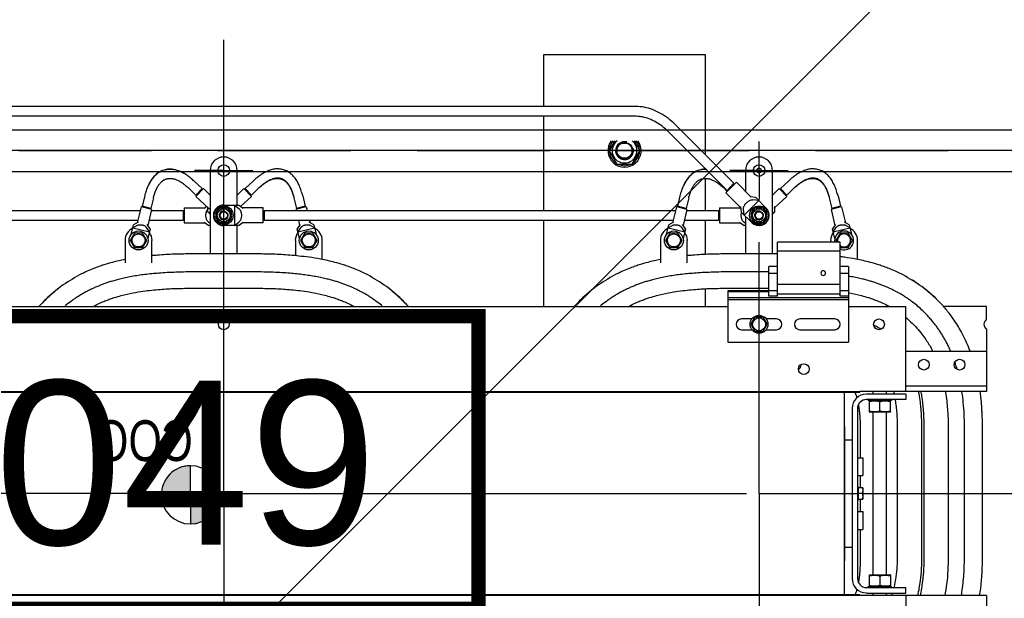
# Model space of a CAD drawing. Header units: centimetres. Extents: x -228435 to 111511, y -89367 to 428125.
# Tile 134 of 216: x -69684 to -68507, y 100525 to 101217. Entities that reach past the tile are written whole.
import ezdxf
from ezdxf.enums import TextEntityAlignment as Align

# ---------------------------------------------------------------- set-up
doc = ezdxf.new("R2010")
doc.units = ezdxf.units.CM
doc.header["$LTSCALE"] = 50
doc.linetypes.add('CENTER', pattern=[2, 1.25, -0.25, 0.25, -0.25])
doc.linetypes.add('HIDDEN2', pattern=[4.7625, 3.175, -1.5875])
doc.layers.get('0').update_dxf_attribs({"color": 8})
for name, color, linetype in [('ARCH_INFO_AREA_ETYKIETY_200', 8, 'Continuous'), ('ARCH_POMOCNICZE_IST', 8, 'HIDDEN2'), ('ARCH_WIDOK_IST', 8, 'Continuous')]:
    doc.layers.add(name, color=color, linetype=linetype)
doc.layers.add('ARCH_WIDOK', color=8, linetype='Continuous', lineweight=13)
doc.layers.add('EL_Transformator RESIBLOC', color=8, linetype='Continuous', lineweight=25)
doc.styles.add('Arial', font='ARIAL.TTF')
doc.styles.add('TEXTSTYLE_0', font='txt', dxfattribs={"width": 0.8})

# ---------------------------------------------------------------- blocks, each defined once
blk = doc.blocks.new('resibloc 20-04')
at = {"layer": 'EL_Transformator RESIBLOC', "linetype": 'CENTER'}
for p, q in [((8939.69, 19064.15), (8939.69, 19092.79)), ((9003.69, 19064.15), (9003.69, 19092.79)), ((8927.34, 19064.15), (8907.1, 19064.15)), ((8936.91, 19064.15), (8927.83, 19064.15)), ((8939.69, 19064.15), (8936.91, 19064.15)), ((8939.69, 19064.15), (8939.69, 19034.08)), ((9003.69, 19064.15), (8939.69, 19064.15)), ((9003.69, 19064.15), (9003.69, 19009.89)), ((9003.69, 19064.15), (9064.91, 19064.15)), ((8939.69, 19025.53), (8939.69, 19029.01)), ((8939.69, 19025.53), (8936.22, 19025.53)), ((8939.69, 19025.53), (8939.69, 19022.05)), ((8939.69, 19025.53), (8943.17, 19025.53)), ((9003.69, 19025.53), (9000.22, 19025.53)), ((9003.69, 19025.53), (9007.17, 19025.53))]:
    blk.add_line(p, q, dxfattribs=at)
at = {"layer": 'EL_Transformator RESIBLOC', "linetype": 'Continuous'}
for p, q in [((8922.13, 19076.36), (8922.13, 19086.54)), ((8912.49, 19076.36), (8912.49, 19083.84)), ((8912.49, 19076.36), (8927.64, 19076.36)), ((8922.13, 19076.05), (8922.13, 19075.4)), ((8926.85, 19076.05), (8922.13, 19076.05)), ((8924.45, 19076.36), (8924.45, 19076.05)), ((8926.03, 19076.36), (8926.03, 19076.05)), ((8927.64, 19076.36), (8927.64, 19076.26)), ((8927.64, 19076.36), (9079.75, 19076.36)), ((8927.64, 19076.26), (9079.75, 19076.26)), ((8929.52, 19052.05), (8929.52, 19076.26)), ((8926.85, 19075.4), (8922.13, 19075.4)), ((8923.85, 19075.4), (8923.85, 19075.28)), ((8926.63, 19075.28), (8923.85, 19075.28)), ((8924.04, 19075.28), (8923.95, 19075.24)), ((8923.96, 19073.92), (8923.96, 19075.24)), ((8925.24, 19074), (8925.24, 19075.16)), ((8926.45, 19075.28), (8926.53, 19075.24)), ((8926.53, 19073.92), (8926.53, 19075.24)), ((8926.63, 19075.4), (8926.63, 19075.28)), ((8923.95, 19073.92), (8924.04, 19073.88)), ((8926.45, 19073.88), (8924.04, 19073.88)), ((8924.45, 19073.88), (8924.45, 19054.43)), ((8926.03, 19073.88), (8926.03, 19054.43)), ((8926.53, 19073.92), (8926.45, 19073.88)), ((8927.92, 19053.98), (8927.92, 19074.33)), ((8928.56, 19053.98), (8928.56, 19074.33)), ((8929.42, 19072.19), (8929.42, 19056.12)), ((8929.52, 19072.19), (8929.42, 19072.19)), ((8912.96, 19071.65), (8912.96, 19056.65)), ((8915.12, 19071.65), (8915.12, 19056.65)), ((8917.07, 19056.65), (8917.07, 19071.65)), ((8919.93, 19071.65), (8919.93, 19056.65)), ((8920.25, 19056.65), (8920.25, 19071.65)), ((8923.12, 19071.65), (8923.12, 19056.65)), ((8927.59, 19068.44), (8927.59, 19071.65)), ((8929.42, 19070.58), (8928.56, 19070.58)), ((8927.28, 19066.3), (8927.28, 19068.44)), ((8927.92, 19068.44), (8927.28, 19068.44)), ((9007.67, 19064.31), (9007.67, 19067.79)), ((8927.92, 19066.3), (8927.28, 19066.3)), ((8927.59, 19064.85), (8927.59, 19066.3)), ((8927.83, 19064.85), (8927.83, 19064.96)), ((8927.92, 19064.96), (8927.83, 19064.96)), ((8927.3, 19064.85), (8927.27, 19064.78)), ((8927.27, 19063.53), (8927.27, 19064.78)), ((8927.3, 19064.85), (8927.83, 19064.85)), ((8927.34, 19064.15), (8927.83, 19064.15)), ((8927.83, 19063.35), (8927.83, 19064.84)), ((9007.67, 19064.31), (9004.19, 19064.31)), ((9007.67, 19064.31), (9011.15, 19064.31)), ((9007.67, 19064.31), (9007.67, 19060.83)), ((8927.3, 19063.46), (8927.27, 19063.53)), ((8927.3, 19063.46), (8927.83, 19063.46)), ((8927.59, 19062.01), (8927.59, 19063.46)), ((8927.92, 19063.35), (8927.83, 19063.35)), ((8927.28, 19059.87), (8927.28, 19062.01)), ((8927.92, 19062.01), (8927.28, 19062.01)), ((8927.92, 19059.87), (8927.28, 19059.87)), ((8927.59, 19056.65), (8927.59, 19059.87)), ((8929.42, 19057.73), (8928.56, 19057.73)), ((8929.42, 19056.12), (8929.52, 19056.12)), ((8923.95, 19054.39), (8924.04, 19054.43)), ((8923.96, 19054.39), (8923.96, 19053.07)), ((8924.04, 19054.43), (8926.45, 19054.43)), ((8926.53, 19054.39), (8926.45, 19054.43)), ((8926.53, 19053.07), (8926.53, 19054.39)), ((8925.24, 19054.31), (8925.24, 19053.15)), ((8922.13, 19052.26), (8922.13, 19052.9)), ((8922.13, 19052.9), (8926.85, 19052.9)), ((8922.13, 19052.26), (8926.85, 19052.26)), ((8923.85, 19052.9), (8923.85, 19053.03)), ((8923.85, 19053.03), (8926.63, 19053.03)), ((8924.04, 19053.03), (8923.95, 19053.07)), ((8924.45, 19052.26), (8924.45, 19051.95)), ((8926.03, 19052.26), (8926.03, 19051.95)), ((8926.45, 19053.03), (8926.53, 19053.07)), ((8926.63, 19052.9), (8926.63, 19053.03)), ((8927.64, 19051.95), (8927.64, 19052.05)), ((9079.75, 19052.05), (8927.64, 19052.05)), ((8912.49, 19044.47), (8912.49, 19051.95)), ((8912.49, 19051.95), (8927.64, 19051.95)), ((8912.49, 19051.31), (8922.13, 19051.31)), ((8922.13, 19051.95), (8922.13, 19041.77)), ((9079.75, 19051.95), (8927.64, 19051.95)), ((8922.13, 19047.13), (8912.49, 19047.13)), ((8928.98, 19037), (8928.98, 19046.06)), ((8943.44, 19046.06), (8928.98, 19046.06)), ((8943.44, 19039.9), (8943.44, 19046.06)), ((8934.82, 19044.56), (8930.64, 19044.56)), ((8938.84, 19044.56), (8937.61, 19044.56)), ((8939.2, 19044.77), (8938.71, 19043.92)), ((8938.71, 19043.92), (8939.2, 19043.06)), ((8940.19, 19044.77), (8939.2, 19044.77)), ((8940.68, 19043.92), (8940.19, 19044.77)), ((8940.19, 19043.06), (8940.68, 19043.92)), ((8941.78, 19044.56), (8940.55, 19044.56)), ((8912.49, 19043.36), (8912.49, 19041.77)), ((8930.64, 19043.27), (8934.82, 19043.27)), ((8937.61, 19043.27), (8938.84, 19043.27)), ((8939.2, 19043.06), (8940.19, 19043.06)), ((8940.55, 19043.27), (8941.78, 19043.27)), ((8912.49, 19041.77), (8917.66, 19041.77)), ((8928.98, 19041.77), (8922.13, 19041.77)), ((9085.26, 19041.77), (8943.44, 19041.77)), ((8946.12, 19039.67), (8946.12, 19041.77)), ((8965.41, 19041.77), (8965.41, 19031.48)), ((8943.44, 19040.97), (8928.98, 19040.97)), ((8943.44, 19040.7), (8928.98, 19040.7)), ((8928.98, 19040.54), (8930, 19040.54)), ((8930, 19040.54), (8930, 19034.11)), ((8930, 19040.33), (8937.5, 19040.33)), ((8937.5, 19040.54), (8937.5, 19034.11)), ((8937.5, 19040.54), (8938.52, 19040.54)), ((8938.52, 19040.54), (8938.52, 19037)), ((8928.98, 19039.9), (8930, 19039.9)), ((8930, 19039.15), (8937.5, 19039.15)), ((8937.5, 19039.9), (8943.44, 19039.9)), ((8943.44, 19040), (8938.52, 19040)), ((8942.91, 19039.6), (8938.52, 19039.6)), ((9006.91, 19039.6), (9000.48, 19039.6)), ((8928.98, 19037.86), (8930, 19037.86)), ((8937.5, 19037.86), (8938.52, 19037.86)), ((8928.98, 19037), (8930, 19037)), ((8937.5, 19037), (8938.52, 19037)), ((8938.52, 19037.65), (8942.91, 19037.65)), ((9000.48, 19037.65), (9006.91, 19037.65)), ((8927.91, 19036.18), (8927.91, 19033.89)), ((8946.12, 19031.48), (8946.12, 19035.58)), ((8948.27, 19036.57), (8948.27, 19033.89)), ((8951.48, 19033.89), (8951.48, 19036.57)), ((8991.91, 19036.18), (8991.91, 19033.89)), ((8995.12, 19033.89), (8995.12, 19035.72)), ((9012.27, 19036.57), (9012.27, 19033.89)), ((9015.48, 19033.89), (9015.48, 19036.57)), ((8929.02, 19034.75), (8928.53, 19033.89)), ((8930, 19034.75), (8929.02, 19034.75)), ((8930, 19035.18), (8937.5, 19035.18)), ((8937.5, 19035.5), (8942.91, 19035.5)), ((8938.09, 19035.5), (8938.09, 19025.53)), ((8941.3, 19031.02), (8941.3, 19035.5)), ((8949.38, 19034.75), (8948.88, 19033.89)), ((8950.37, 19034.75), (8949.38, 19034.75)), ((8950.86, 19033.89), (8950.37, 19034.75)), ((8993.02, 19034.75), (8992.53, 19033.89)), ((8994.01, 19034.75), (8993.02, 19034.75)), ((8994.51, 19033.89), (8994.01, 19034.75)), ((9000.48, 19035.5), (9006.91, 19035.5)), ((9002.09, 19035.5), (9002.09, 19032.12)), ((9005.3, 19025.53), (9005.3, 19035.5)), ((9013.38, 19034.75), (9012.88, 19033.89)), ((9014.37, 19034.75), (9013.38, 19034.75)), ((9014.86, 19033.89), (9014.37, 19034.75)), ((8928.53, 19033.89), (8929.02, 19033.03)), ((8928.92, 19032.04), (8928.64, 19033.19)), ((8930, 19034.11), (8937.5, 19034.11)), ((8930.01, 19033.03), (8930.51, 19033.89)), ((8930.51, 19033.89), (8930.38, 19034.11)), ((8930.62, 19033.67), (8930.89, 19032.52)), ((8931.12, 19033.89), (8931.12, 19034.11)), ((8948.5, 19032.52), (8948.77, 19033.67)), ((8948.88, 19033.89), (8949.38, 19033.03)), ((8950.37, 19033.03), (8950.86, 19033.89)), ((8950.75, 19033.19), (8950.47, 19032.04)), ((8992.53, 19033.89), (8993.02, 19033.03)), ((8992.92, 19032.04), (8992.64, 19033.19)), ((8994.01, 19033.03), (8994.51, 19033.89)), ((8994.62, 19033.67), (8994.89, 19032.52)), ((9012.5, 19032.52), (9012.77, 19033.67)), ((9012.88, 19033.89), (9013.38, 19033.03)), ((9014.37, 19033.03), (9014.86, 19033.89)), ((9014.75, 19033.19), (9014.47, 19032.04)), ((8930.81, 19032.88), (8928.83, 19032.4)), ((8928.83, 19032.4), (8929.39, 19032.08)), ((8928.92, 19032.04), (8929.48, 19031.72)), ((8929.02, 19033.03), (8930.01, 19033.03)), ((8930.81, 19032.88), (8930.45, 19032.34)), ((8930.54, 19031.98), (8930.89, 19032.52)), ((8931.07, 19030.19), (8930.61, 19032.09)), ((8941.3, 19032.12), (8941.48, 19032.12)), ((8942.01, 19031.69), (8941.48, 19032.12)), ((8948.32, 19030.19), (8948.78, 19032.09)), ((8948.5, 19032.52), (8948.85, 19031.98)), ((8948.58, 19032.88), (8948.94, 19032.34)), ((8950.56, 19032.4), (8948.58, 19032.88)), ((8949.38, 19033.03), (8950.37, 19033.03)), ((8949.91, 19031.72), (8950.47, 19032.04)), ((8950.56, 19032.4), (8950, 19032.08)), ((8994.81, 19032.88), (8992.83, 19032.4)), ((8992.83, 19032.4), (8993.39, 19032.08)), ((8992.92, 19032.04), (8993.48, 19031.72)), ((8993.02, 19033.03), (8994.01, 19033.03)), ((8994.81, 19032.88), (8994.45, 19032.34)), ((8994.54, 19031.98), (8994.89, 19032.52)), ((8994.76, 19031.48), (8994.61, 19032.09)), ((9001.91, 19032.12), (9001.38, 19031.69)), ((9002.41, 19032.12), (9001.87, 19031.69)), ((9001.91, 19032.12), (9003.69, 19032.12)), ((9002.41, 19029.66), (9002.41, 19032.12)), ((9005.3, 19032.12), (9005.48, 19032.12)), ((9006.01, 19031.69), (9005.48, 19032.12)), ((9012.32, 19030.19), (9012.78, 19032.09)), ((9012.5, 19032.52), (9012.85, 19031.98)), ((9014.56, 19032.4), (9012.58, 19032.88)), ((9012.58, 19032.88), (9012.94, 19032.34)), ((9013.38, 19033.03), (9014.37, 19033.03)), ((9013.91, 19031.72), (9014.47, 19032.04)), ((9014.56, 19032.4), (9014, 19032.08)), ((8929.82, 19029.88), (8929.36, 19031.78)), ((8939.2, 19031.75), (8938.71, 19030.89)), ((8938.71, 19030.89), (8939.2, 19030.03)), ((8940.19, 19031.75), (8939.2, 19031.75)), ((8941.48, 19030.85), (8939.73, 19029.11)), ((8940.68, 19030.89), (8940.19, 19031.75)), ((8940.19, 19030.03), (8940.68, 19030.89)), ((8940.57, 19031.76), (8941.83, 19030.5)), ((8940.66, 19030.99), (8940.62, 19030.99)), ((8941.3, 19031.86), (8941.52, 19031.69)), ((8941.48, 19030.85), (8941.55, 19030.17)), ((8944.41, 19031.77), (8941.91, 19031.77)), ((8944.41, 19030), (8944.41, 19031.77)), ((8944.52, 19031.42), (8944.41, 19031.42)), ((8944.52, 19030.3), (8944.52, 19031.48)), ((8948.63, 19031.48), (8944.52, 19031.48)), ((8949.57, 19029.88), (8950.03, 19031.78)), ((8998.87, 19031.48), (8949.95, 19031.48)), ((8993.44, 19031.48), (8993.36, 19031.78)), ((8998.87, 19030.3), (8998.87, 19031.48)), ((8998.98, 19031.42), (8998.87, 19031.42)), ((8998.98, 19031.77), (9001.48, 19031.77)), ((8998.98, 19031.77), (8998.98, 19030)), ((9003.2, 19031.75), (9002.71, 19030.89)), ((9002.71, 19030.89), (9003.2, 19030.03)), ((9004.19, 19031.75), (9003.2, 19031.75)), ((9004.68, 19030.89), (9004.19, 19031.75)), ((9004.19, 19030.03), (9004.68, 19030.89)), ((9004.66, 19030.99), (9004.62, 19030.99)), ((9005.3, 19031.86), (9005.52, 19031.69)), ((9008.41, 19031.77), (9005.91, 19031.77)), ((9008.41, 19030), (9008.41, 19031.77)), ((9008.52, 19031.42), (9008.41, 19031.42)), ((9012.63, 19031.48), (9008.52, 19031.48)), ((9008.52, 19030.3), (9008.52, 19031.48)), ((9013.57, 19029.88), (9014.03, 19031.78)), ((9062.87, 19031.48), (9013.95, 19031.48)), ((8929.82, 19029.88), (8931.07, 19030.19)), ((8929.95, 19029.81), (8930.99, 19030.06)), ((8930.25, 19028.56), (8929.95, 19029.81)), ((8930.08, 19029.84), (8930.06, 19029.94)), ((8930.86, 19030.03), (8930.84, 19030.13)), ((8931.29, 19028.81), (8930.99, 19030.06)), ((8936.38, 19028.62), (8937.8, 19029.97)), ((8937.79, 19030.48), (8938.09, 19030.76)), ((8937.79, 19030.48), (8937.8, 19029.84)), ((8938.09, 19030.71), (8938.06, 19030.74)), ((8938.06, 19030.74), (8938.07, 19030.09)), ((8940.08, 19028.76), (8938.82, 19030.02)), ((8939.2, 19030.03), (8940.19, 19030.03)), ((8940.62, 19030.78), (8940.66, 19030.78)), ((8941.9, 19029.82), (8941.83, 19030.5)), ((8941.88, 19029.98), (8942.01, 19030.09)), ((8943.65, 19028.18), (8941.89, 19029.95)), ((8944.41, 19030), (8941.91, 19030)), ((8944.52, 19030.35), (8944.41, 19030.35)), ((8948.35, 19030.3), (8944.52, 19030.3)), ((8946.12, 19026.47), (8946.12, 19030.3)), ((8948.09, 19028.81), (8948.4, 19030.06)), ((8948.32, 19030.19), (8949.57, 19029.88)), ((8948.4, 19030.06), (8949.44, 19029.81)), ((8948.53, 19030.03), (8948.55, 19030.13)), ((8949.14, 19028.56), (8949.44, 19029.81)), ((8949.31, 19029.84), (8949.33, 19029.94)), ((8998.87, 19030.3), (8949.67, 19030.3)), ((8965.41, 19030.3), (8965.41, 19019.05)), ((8993.82, 19029.88), (8993.72, 19030.3)), ((8993.82, 19029.88), (8995.07, 19030.19)), ((8993.95, 19029.81), (8994.99, 19030.06)), ((8994.25, 19028.56), (8993.95, 19029.81)), ((8994.08, 19029.84), (8994.06, 19029.94)), ((8994.86, 19030.03), (8994.84, 19030.13)), ((8995.29, 19028.81), (8994.99, 19030.06)), ((8995.07, 19030.19), (8995.04, 19030.3)), ((8998.98, 19030.35), (8998.87, 19030.35)), ((8998.98, 19030), (9001.48, 19030)), ((9000.38, 19028.62), (9001.67, 19029.85)), ((9001.38, 19030.09), (9001.91, 19029.66)), ((9002.41, 19029.66), (9001.87, 19030.09)), ((9003.69, 19029.66), (9001.91, 19029.66)), ((9002.09, 19029.66), (9002.09, 19025.53)), ((9003.2, 19030.03), (9004.19, 19030.03)), ((9004.62, 19030.78), (9004.66, 19030.78)), ((9005.3, 19030.76), (9005.6, 19030.48)), ((9005.3, 19030.44), (9005.46, 19030.61)), ((9007.01, 19028.62), (9005.52, 19030.04)), ((9005.6, 19030.48), (9005.59, 19029.97)), ((9005.72, 19029.85), (9006.01, 19030.09)), ((9008.41, 19030), (9005.91, 19030)), ((9008.52, 19030.35), (9008.41, 19030.35)), ((9012.35, 19030.3), (9008.52, 19030.3)), ((9012.09, 19028.81), (9012.4, 19030.06)), ((9012.32, 19030.19), (9013.57, 19029.88)), ((9012.4, 19030.06), (9013.44, 19029.81)), ((9012.53, 19030.03), (9012.55, 19030.13)), ((9013.14, 19028.56), (9013.44, 19029.81)), ((9013.31, 19029.84), (9013.33, 19029.94)), ((9062.87, 19030.3), (9013.67, 19030.3)), ((8936.38, 19028.47), (8935.44, 19027.58)), ((8936.38, 19028.62), (8937.27, 19027.69)), ((8937.11, 19027.69), (8936.38, 19028.47)), ((8937.27, 19027.69), (8938.09, 19028.47)), ((8939.73, 19029.11), (8940.42, 19029.03)), ((8940.08, 19028.76), (8940.77, 19028.68)), ((8942.4, 19026.93), (8940.64, 19028.7)), ((9000.38, 19028.47), (8999.44, 19027.58)), ((9000.38, 19028.62), (9001.27, 19027.69)), ((9001.11, 19027.69), (9000.38, 19028.47)), ((9001.27, 19027.69), (9002.09, 19028.47)), ((9006.12, 19027.69), (9005.3, 19028.47)), ((9006.12, 19027.69), (9007.01, 19028.62)), ((9007.01, 19028.47), (9006.28, 19027.69)), ((9007.01, 19028.47), (9007.95, 19027.58)), ((8937.11, 19027.69), (8936.18, 19026.81)), ((8941.3, 19025.53), (8941.3, 19028.03)), ((8942.4, 19026.93), (8943.65, 19028.18)), ((8943.52, 19027.9), (8942.69, 19027.06)), ((8943.41, 19027.93), (8943.48, 19027.86)), ((8943.49, 19028.02), (8943.95, 19027.58)), ((8943.52, 19027.9), (8950.51, 19020.9)), ((9001.11, 19027.69), (9000.18, 19026.81)), ((9006.28, 19027.69), (9007.21, 19026.81)), ((8942.65, 19027.18), (8942.73, 19027.1)), ((8942.69, 19027.06), (8949.68, 19020.07)), ((8946.12, 19025.29), (8946.12, 19025.37)), ((8954.84, 19024.76), (8953.91, 19023.15)), ((8956.69, 19024.76), (8954.84, 19024.76)), ((8957.62, 19023.15), (8956.69, 19024.76)), ((8946.12, 19011.65), (8946.12, 19023.63)), ((8953.91, 19023.15), (8954.59, 19021.98)), ((8956.94, 19021.98), (8957.62, 19023.15)), ((8957.56, 19023.35), (8957.51, 19023.35)), ((8957.51, 19022.96), (8957.56, 19022.96)), ((8950.51, 19020.9), (8950.54, 19020.87)), ((8949.68, 19020.07), (8949.72, 19020.03)), ((8954.37, 19019.05), (9053.02, 19019.05)), ((8954.37, 19017.87), (9053.02, 19017.87)), ((8965.41, 19017.87), (8965.41, 19011.65)), ((8965.41, 19011.65), (8946.12, 19011.65))]:
    blk.add_line(p, q, dxfattribs=at)
at = {"layer": 'EL_Transformator RESIBLOC', "linetype": 'CENTER', "ltscale": 30}
blk.add_line((8898.71, 19023.15), (9110.09, 19023.15), dxfattribs=at)
at = {"layer": 'EL_Transformator RESIBLOC', "linetype": 'Continuous'}
for centre, radius in [((8934.34, 19049.27), 0.643), ((8915.71, 19048.74), 0.643), ((8919.99, 19048.74), 0.643), ((8939.69, 19043.92), 1.07), ((8925.35, 19043.92), 0.643), ((8939.69, 19043.92), 0.782), ((9003.69, 19043.92), 0.643), ((8949.87, 19033.89), 1.13), ((8949.87, 19033.89), 0.782), ((8993.52, 19033.89), 1.13), ((8993.52, 19033.89), 0.782), ((9013.87, 19033.89), 1.13), ((9013.87, 19033.89), 0.782), ((8939.69, 19030.89), 1.13), ((9003.69, 19030.89), 1.13), ((8939.69, 19030.89), 0.782), ((8939.69, 19030.89), 0.484), ((8939.69, 19030.89), 0.437), ((9003.69, 19030.89), 0.782), ((9003.69, 19030.89), 0.484), ((9003.69, 19030.89), 0.437), ((8939.69, 19025.53), 0.696), ((9003.69, 19025.53), 0.696), ((8955.77, 19023.15), 0.985), ((8955.77, 19023.15), 0.907)]:
    blk.add_circle(centre, radius, dxfattribs=at)
for centre, radius, start, end in [((8926.85, 19074.33), 1.71, 0, 90), ((8926.85, 19074.33), 1.07, 0, 90), ((9007.67, 19064.31), 3.48, 90, 180), ((9007.67, 19064.31), 3.48, 0, 90), ((9007.67, 19064.31), 3.48, 180, 270), ((9007.67, 19064.31), 3.48, 270, 0), ((8926.85, 19053.98), 1.07, 270, 0), ((8926.85, 19053.98), 1.71, 270, 0), ((8935.41, 19048.74), 0.75, 126.5086, 180), ((8912.16, 19043.92), 0.643, 301.1089, 58.8911), ((8930.64, 19043.92), 0.643, 90, 270), ((8934.82, 19043.92), 0.643, 270, 90), ((8937.61, 19043.92), 0.643, 90, 270), ((8941.78, 19043.92), 0.643, 270, 90), ((8932.02, 19037.8), 0.278, 0, 180), ((8932.02, 19037.8), 0.278, 180, 0), ((8929.52, 19033.89), 1.13, 64.5814, 11.4403), ((8929.52, 19033.89), 0.782, 51.8423, 16.5827), ((8929.52, 19033.89), 1.61, 180, 243.0757), ((8929.52, 19033.89), 1.61, 321.9693, 0), ((8949.87, 19033.89), 1.61, 180, 215.96), ((8949.87, 19033.89), 1.61, 294.7467, 0), ((8993.52, 19033.89), 1.61, 180, 243.0757), ((8993.52, 19033.89), 1.61, 321.9693, 0), ((9013.87, 19033.89), 1.61, 180, 215.96), ((9013.87, 19033.89), 1.61, 294.7467, 0), ((8939.69, 19030.89), 1.23, 45, 225), ((9003.69, 19030.89), 1.23, 270, 90), ((8939.69, 19030.89), 0.97, 122.533, 177.5289), ((8939.69, 19030.89), 0.97, 182.4711, 237.467), ((8939.69, 19030.89), 0.536, 255, 195), ((8939.69, 19030.89), 0.97, 62.4012, 117.5111), ((8939.69, 19030.89), 0.97, 6.2803, 57.4736), ((9003.69, 19030.89), 0.97, 122.533, 177.5289), ((9003.69, 19030.89), 0.97, 182.4711, 237.467), ((9003.69, 19030.89), 0.536, 255, 195), ((9003.69, 19030.89), 0.97, 62.4012, 117.5111), ((9003.69, 19030.89), 0.97, 6.2803, 57.4736), ((8939.69, 19030.89), 0.97, 242.4889, 297.5988), ((8939.69, 19030.89), 0.97, 302.5264, 353.7197), ((9003.69, 19030.89), 0.97, 242.4889, 297.5988), ((9003.69, 19030.89), 0.97, 302.5264, 353.7197), ((8939.69, 19025.53), 1.61, 180, 0), ((8939.69, 19025.53), 0.278, 0, 180), ((8939.69, 19025.53), 0.278, 180, 0), ((8955.77, 19023.15), 1.98, 323.505, 215.7107), ((8955.77, 19023.15), 1.8, 63.307, 116.5057), ((9003.69, 19025.53), 1.61, 180, 0), ((8955.77, 19023.15), 1.8, 123.519, 176.6738), ((8955.77, 19023.15), 1.48, 307.3666, 232.6334), ((8955.77, 19023.15), 1.07, 255, 195), ((8955.77, 19023.15), 1.8, 6.1506, 56.5614), ((8955.77, 19023.15), 1.8, 183.3262, 220.9331), ((8955.77, 19023.15), 1.8, 319.085, 353.8494)]:
    blk.add_arc(centre, radius, start, end, dxfattribs=at)
for points in [[(8913.32, 19076.36), (8913.19, 19075.49), (8912.96, 19071.65)], [(8913.32, 19076.36), (8913.19, 19075.49), (8913.18, 19075.38)], [(8915.49, 19076.29), (8915.44, 19075.96), (8915.2, 19073.81), (8915.12, 19071.65)], [(8915.5, 19076.36), (8915.49, 19076.29)], [(8917.07, 19071.65), (8917.26, 19074.98), (8917.48, 19076.36)], [(8920.4, 19076.36), (8920.11, 19074.63), (8919.93, 19071.65)], [(8920.25, 19071.65), (8920.43, 19074.59), (8920.73, 19076.36)], [(8923.82, 19076.36), (8923.77, 19076.23), (8923.71, 19076.05)], [(8927.98, 19075.59), (8928.02, 19075.73), (8928.15, 19076.09), (8928.22, 19076.26)], [(8923.54, 19075.41), (8923.28, 19074.1), (8923.12, 19071.65)], [(8923.96, 19075.16), (8924.1, 19075.19), (8924.24, 19075.22), (8924.39, 19075.23), (8924.53, 19075.24), (8924.67, 19075.24), (8924.81, 19075.23), (8924.95, 19075.22), (8925.09, 19075.19), (8925.24, 19075.16)], [(8925.24, 19075.16), (8925.39, 19075.19), (8925.53, 19075.22), (8925.67, 19075.23), (8925.81, 19075.24), (8925.95, 19075.24), (8926.1, 19075.23), (8926.24, 19075.22), (8926.38, 19075.19), (8926.53, 19075.16)], [(8927.59, 19071.65), (8927.59, 19072.09), (8927.6, 19072.52), (8927.62, 19072.94), (8927.64, 19073.36), (8927.67, 19073.78), (8927.72, 19074.19), (8927.77, 19074.59), (8927.8, 19074.79)], [(8925.24, 19074), (8925.09, 19073.97), (8924.95, 19073.94), (8924.81, 19073.93), (8924.67, 19073.92), (8924.53, 19073.92), (8924.39, 19073.93), (8924.24, 19073.94), (8924.1, 19073.97), (8923.96, 19074)], [(8926.53, 19074), (8926.38, 19073.97), (8926.24, 19073.94), (8926.1, 19073.93), (8925.95, 19073.92), (8925.81, 19073.92), (8925.67, 19073.93), (8925.53, 19073.94), (8925.39, 19073.97), (8925.24, 19074)], [(8927.34, 19064.15), (8927.32, 19064.23), (8927.31, 19064.31), (8927.3, 19064.39), (8927.3, 19064.46), (8927.3, 19064.54), (8927.3, 19064.62), (8927.31, 19064.69), (8927.32, 19064.77), (8927.34, 19064.85)], [(8927.34, 19063.46), (8927.32, 19063.54), (8927.31, 19063.61), (8927.3, 19063.69), (8927.3, 19063.77), (8927.3, 19063.84), (8927.3, 19063.92), (8927.31, 19064), (8927.32, 19064.07), (8927.34, 19064.15)], [(8912.96, 19056.65), (8912.97, 19055.74), (8913.01, 19054.77), (8913.03, 19054.35)], [(8912.96, 19056.65), (8912.97, 19055.74), (8913.01, 19054.77), (8913.07, 19053.74), (8913.17, 19052.63), (8913.25, 19051.99)], [(8915.12, 19056.65), (8915.15, 19055.06), (8915.24, 19053.63), (8915.38, 19052.37), (8915.43, 19051.99)], [(8917.4, 19051.95), (8917.39, 19052.03), (8917.25, 19053.09), (8917.16, 19054.05), (8917.1, 19054.96), (8917.07, 19055.82), (8917.07, 19056.65)], [(8919.93, 19056.65), (8919.94, 19055.88), (8919.97, 19055.09), (8920.02, 19054.27), (8920.1, 19053.41), (8920.22, 19052.48), (8920.32, 19051.95)], [(8920.64, 19051.95), (8920.54, 19052.53), (8920.42, 19053.44), (8920.34, 19054.29), (8920.29, 19055.11), (8920.26, 19055.89), (8920.25, 19056.65)], [(8923.12, 19056.65), (8923.13, 19055.95), (8923.15, 19055.24), (8923.19, 19054.51), (8923.26, 19053.76), (8923.37, 19052.99), (8923.38, 19052.9)], [(8927.81, 19053.53), (8927.78, 19053.69), (8927.72, 19054.17), (8927.67, 19054.65), (8927.63, 19055.14), (8927.61, 19055.64), (8927.59, 19056.15), (8927.59, 19056.65)], [(8913.03, 19054.35), (8913.07, 19053.74), (8913.17, 19052.63), (8913.25, 19051.99)], [(8923.96, 19054.31), (8924.1, 19054.34), (8924.24, 19054.37), (8924.39, 19054.38), (8924.53, 19054.39), (8924.67, 19054.39), (8924.81, 19054.38), (8924.95, 19054.37), (8925.09, 19054.34), (8925.24, 19054.31)], [(8925.24, 19054.31), (8925.39, 19054.34), (8925.53, 19054.37), (8925.67, 19054.38), (8925.81, 19054.39), (8925.95, 19054.39), (8926.1, 19054.38), (8926.24, 19054.37), (8926.38, 19054.34), (8926.53, 19054.31)], [(8923.5, 19052.26), (8923.53, 19052.16), (8923.57, 19051.95)], [(8925.24, 19053.15), (8925.09, 19053.12), (8924.95, 19053.09), (8924.81, 19053.08), (8924.67, 19053.07), (8924.53, 19053.07), (8924.39, 19053.08), (8924.24, 19053.09), (8924.1, 19053.12), (8923.96, 19053.15)], [(8926.53, 19053.15), (8926.38, 19053.12), (8926.24, 19053.09), (8926.1, 19053.08), (8925.95, 19053.07), (8925.81, 19053.07), (8925.67, 19053.08), (8925.53, 19053.09), (8925.39, 19053.12), (8925.24, 19053.15)], [(8928.24, 19052.04), (8928.12, 19052.33), (8927.99, 19052.73)], [(8916.01, 19049.28), (8916.19, 19048.69)], [(8916.19, 19048.69), (8916.21, 19048.62)], [(8916.21, 19048.62), (8916.27, 19048.44)], [(8914.45, 19047.12), (8914.88, 19046.08), (8915.54, 19044.76), (8915.97, 19044.03), (8916.49, 19043.25), (8917.14, 19042.37), (8917.98, 19041.4), (8920.22, 19039.4)], [(8916.78, 19047.13), (8916.9, 19046.86), (8917.11, 19046.41), (8917.33, 19045.99), (8917.57, 19045.57), (8917.81, 19045.15), (8918.07, 19044.75), (8918.34, 19044.35), (8918.63, 19043.97), (8918.94, 19043.57), (8919.31, 19043.14), (8919.74, 19042.67), (8920.25, 19042.17), (8920.84, 19041.65), (8921.5, 19041.14)], [(8922.13, 19043.11), (8920.98, 19044.2), (8920.34, 19044.93), (8919.85, 19045.59), (8919.46, 19046.18), (8919.13, 19046.75), (8918.93, 19047.13)], [(8925.12, 19044.5), (8925.66, 19044.2), (8925.73, 19044.16)], [(8925.73, 19044.16), (8925.96, 19044.05)], [(8928.96, 19040.14), (8928.87, 19040.16), (8927.46, 19040.48), (8926.62, 19040.72), (8926.15, 19040.88), (8925.65, 19041.07), (8925.06, 19041.31), (8924.34, 19041.66), (8924.12, 19041.77)], [(8955.26, 19041.77), (8955.05, 19041.66), (8954.33, 19041.31), (8953.74, 19041.07), (8953.24, 19040.88), (8952.77, 19040.72), (8951.93, 19040.48), (8950.52, 19040.16), (8949.34, 19039.96), (8948.28, 19039.84), (8947.29, 19039.75), (8946.36, 19039.68), (8945.47, 19039.64), (8944.6, 19039.62), (8943.75, 19039.6), (8942.91, 19039.6)], [(8957.89, 19041.14), (8958.55, 19041.65), (8958.68, 19041.77)], [(8959.17, 19039.4), (8961.41, 19041.4), (8961.74, 19041.76)], [(8960.74, 19040.72), (8961.41, 19041.4), (8961.74, 19041.76)], [(8981.65, 19041.76), (8981.98, 19041.4), (8982.65, 19040.72)], [(8981.65, 19041.76), (8981.98, 19041.4), (8984.22, 19039.4)], [(8984.71, 19041.77), (8984.84, 19041.65), (8985.5, 19041.14)], [(9000.48, 19039.6), (8999.64, 19039.6), (8998.79, 19039.62), (8997.92, 19039.64), (8997.03, 19039.68), (8996.09, 19039.75), (8995.11, 19039.84), (8994.05, 19039.96), (8992.87, 19040.16), (8991.46, 19040.48), (8990.62, 19040.72), (8990.15, 19040.88), (8989.65, 19041.07), (8989.06, 19041.31), (8988.34, 19041.66), (8988.12, 19041.77)], [(9019.26, 19041.77), (9019.05, 19041.66), (9018.33, 19041.31), (9017.74, 19041.07), (9017.24, 19040.88), (9016.77, 19040.72), (9015.93, 19040.48), (9014.52, 19040.16), (9013.34, 19039.96), (9012.28, 19039.84), (9011.29, 19039.75), (9010.36, 19039.68), (9009.47, 19039.64), (9008.6, 19039.62), (9007.75, 19039.6), (9006.91, 19039.6)], [(9021.89, 19041.14), (9022.55, 19041.65), (9022.68, 19041.77)], [(9023.17, 19039.4), (9025.41, 19041.4), (9025.74, 19041.76)], [(9024.74, 19040.72), (9025.41, 19041.4), (9025.74, 19041.76)], [(8918.65, 19040.72), (8920.22, 19039.4)], [(8921.5, 19041.14), (8921.88, 19040.87), (8922.26, 19040.62), (8922.65, 19040.37), (8923.05, 19040.14), (8923.46, 19039.93), (8923.87, 19039.72), (8924.28, 19039.53), (8924.69, 19039.35), (8925.12, 19039.19), (8925.54, 19039.03), (8925.97, 19038.89), (8926.41, 19038.75), (8926.91, 19038.61), (8927.48, 19038.47), (8928.13, 19038.32), (8928.85, 19038.19), (8928.98, 19038.16)], [(8942.91, 19037.65), (8944.21, 19037.66), (8945.4, 19037.7), (8946.47, 19037.74), (8947.43, 19037.81), (8948.29, 19037.88), (8949.11, 19037.97), (8949.9, 19038.08), (8950.68, 19038.21), (8951.43, 19038.36), (8952.12, 19038.52), (8952.71, 19038.67), (8953.22, 19038.82), (8953.68, 19038.97), (8954.12, 19039.13), (8954.56, 19039.3), (8955.01, 19039.49), (8955.44, 19039.68), (8955.86, 19039.89), (8956.28, 19040.11), (8956.69, 19040.35), (8957.1, 19040.6), (8957.5, 19040.86), (8957.89, 19041.14)], [(8959.17, 19039.4), (8960.74, 19040.72)], [(8982.65, 19040.72), (8984.22, 19039.4)], [(8985.5, 19041.14), (8985.88, 19040.87), (8986.26, 19040.62), (8986.65, 19040.37), (8987.05, 19040.14), (8987.46, 19039.93), (8987.87, 19039.72), (8988.28, 19039.53), (8988.69, 19039.35), (8989.12, 19039.19), (8989.54, 19039.03), (8989.97, 19038.89), (8990.41, 19038.75), (8990.91, 19038.61), (8991.48, 19038.47), (8992.13, 19038.32), (8992.85, 19038.19), (8993.59, 19038.07), (8994.36, 19037.96), (8995.16, 19037.88), (8996.02, 19037.8), (8996.97, 19037.74), (8998.03, 19037.69), (8999.2, 19037.66), (9000.48, 19037.65)], [(9006.91, 19037.65), (9008.21, 19037.66), (9009.4, 19037.7), (9010.47, 19037.74), (9011.43, 19037.81), (9012.29, 19037.88), (9013.11, 19037.97), (9013.9, 19038.08), (9014.68, 19038.21), (9015.43, 19038.36), (9016.12, 19038.52), (9016.71, 19038.67), (9017.22, 19038.82), (9017.68, 19038.97), (9018.12, 19039.13), (9018.56, 19039.3), (9019.01, 19039.49), (9019.44, 19039.68), (9019.86, 19039.89), (9020.28, 19040.11), (9020.69, 19040.35), (9021.1, 19040.6), (9021.5, 19040.86), (9021.89, 19041.14)], [(9023.17, 19039.4), (9024.74, 19040.72)], [(8920.22, 19039.4), (8921.42, 19038.6)], [(8920.22, 19039.4), (8922.46, 19038.02), (8923.38, 19037.57), (8924.15, 19037.25), (8924.78, 19037.01), (8925.37, 19036.81), (8926.41, 19036.51), (8928.11, 19036.13), (8929.48, 19035.9), (8930, 19035.83)], [(8928.98, 19040.14), (8928.96, 19040.14)], [(8951.48, 19036.17), (8952.98, 19036.51), (8954.02, 19036.81), (8954.61, 19037.01), (8955.24, 19037.25), (8956, 19037.57), (8956.93, 19038.02), (8959.17, 19039.4)], [(8984.22, 19039.4), (8986.46, 19038.02), (8987.38, 19037.57), (8988.15, 19037.25), (8988.78, 19037.01), (8989.37, 19036.81), (8990.41, 19036.51), (8992.11, 19036.13), (8993.48, 19035.9), (8994.69, 19035.76), (8995.78, 19035.66), (8996.8, 19035.59), (8997.77, 19035.54), (8998.7, 19035.52), (8999.6, 19035.5), (9000.48, 19035.5)], [(9015.48, 19036.17), (9016.98, 19036.51), (9018.02, 19036.81), (9018.61, 19037.01), (9019.24, 19037.25), (9020, 19037.57), (9020.93, 19038.02), (9023.17, 19039.4)], [(8942.91, 19035.5), (8943.79, 19035.5), (8944.69, 19035.52), (8945.62, 19035.54), (8946.59, 19035.59), (8947.61, 19035.66), (8948.27, 19035.71)], [(9006.91, 19035.5), (9007.79, 19035.5), (9008.69, 19035.52), (9009.62, 19035.54), (9010.59, 19035.59), (9011.61, 19035.66), (9012.27, 19035.71)], [(8930.45, 19032.34), (8930.4, 19032.27), (8930.33, 19032.21), (8930.25, 19032.15), (8930.16, 19032.1), (8930.06, 19032.07), (8929.96, 19032.04), (8929.86, 19032.02), (8929.76, 19032.01), (8929.66, 19032.01), (8929.56, 19032.02), (8929.47, 19032.04), (8929.39, 19032.08)], [(8950, 19032.08), (8949.92, 19032.04), (8949.83, 19032.02), (8949.73, 19032.01), (8949.63, 19032.01), (8949.53, 19032.02), (8949.43, 19032.04), (8949.33, 19032.07), (8949.23, 19032.1), (8949.14, 19032.15), (8949.06, 19032.21), (8948.99, 19032.27), (8948.94, 19032.34)], [(8994.45, 19032.34), (8994.4, 19032.27), (8994.33, 19032.21), (8994.25, 19032.15), (8994.16, 19032.1), (8994.06, 19032.07), (8993.96, 19032.04), (8993.86, 19032.02), (8993.76, 19032.01), (8993.66, 19032.01), (8993.56, 19032.02), (8993.47, 19032.04), (8993.39, 19032.08)], [(9014, 19032.08), (9013.92, 19032.04), (9013.83, 19032.02), (9013.73, 19032.01), (9013.63, 19032.01), (9013.53, 19032.02), (9013.43, 19032.04), (9013.33, 19032.07), (9013.23, 19032.1), (9013.14, 19032.15), (9013.06, 19032.21), (9012.99, 19032.27), (9012.94, 19032.34)], [(8941.52, 19031.69), (8941.6, 19031.61), (8941.66, 19031.52), (8941.72, 19031.41), (8941.76, 19031.29), (8941.79, 19031.16), (8941.81, 19031.02), (8941.82, 19030.89), (8941.81, 19030.75), (8941.79, 19030.62), (8941.78, 19030.55)], [(9001.87, 19030.09), (9001.79, 19030.16), (9001.73, 19030.26), (9001.67, 19030.37), (9001.63, 19030.49), (9001.6, 19030.62), (9001.58, 19030.75), (9001.57, 19030.89), (9001.58, 19031.02), (9001.6, 19031.16), (9001.63, 19031.29), (9001.67, 19031.41), (9001.73, 19031.52), (9001.79, 19031.61), (9001.87, 19031.69)], [(9005.52, 19031.69), (9005.6, 19031.61), (9005.66, 19031.52), (9005.72, 19031.41), (9005.76, 19031.29), (9005.79, 19031.16), (9005.81, 19031.02), (9005.82, 19030.89), (9005.81, 19030.75), (9005.79, 19030.62), (9005.76, 19030.49), (9005.72, 19030.37), (9005.66, 19030.26), (9005.6, 19030.16), (9005.59, 19030.16)], [(8938.09, 19029.96), (8938.07, 19030.01), (8938.07, 19030.09)], [(8941.55, 19030.17), (8941.55, 19030.06), (8941.53, 19029.94), (8941.49, 19029.82), (8941.44, 19029.71), (8941.37, 19029.6), (8941.29, 19029.49), (8941.19, 19029.39), (8941.09, 19029.3), (8940.99, 19029.22), (8940.88, 19029.15), (8940.76, 19029.09), (8940.64, 19029.05), (8940.53, 19029.03), (8940.42, 19029.03)], [(9005.3, 19030.11), (9005.32, 19030.11), (9005.4, 19030.1), (9005.46, 19030.08), (9005.52, 19030.04)], [(8930.25, 19028.56), (8930.33, 19028.27), (8930.42, 19027.97), (8930.52, 19027.66), (8930.64, 19027.36), (8930.78, 19027.08), (8930.92, 19026.81), (8931.08, 19026.57), (8931.25, 19026.34), (8931.42, 19026.14), (8931.61, 19025.96), (8931.82, 19025.8), (8932.04, 19025.65), (8932.29, 19025.53), (8932.55, 19025.43), (8932.83, 19025.37), (8933.11, 19025.34), (8933.37, 19025.34), (8933.63, 19025.36), (8933.89, 19025.41), (8934.15, 19025.49), (8934.41, 19025.59), (8934.68, 19025.71), (8934.94, 19025.85), (8935.21, 19026.02), (8935.47, 19026.2), (8935.73, 19026.4), (8935.97, 19026.61), (8936.18, 19026.81)], [(8935.44, 19027.58), (8935.28, 19027.43), (8935.09, 19027.27), (8934.9, 19027.12), (8934.7, 19026.98), (8934.51, 19026.86), (8934.33, 19026.75), (8934.15, 19026.67), (8933.97, 19026.6), (8933.81, 19026.54), (8933.66, 19026.51), (8933.51, 19026.48), (8933.37, 19026.47), (8933.22, 19026.47), (8933.08, 19026.48), (8932.94, 19026.51), (8932.81, 19026.55), (8932.68, 19026.6), (8932.55, 19026.66), (8932.44, 19026.74), (8932.32, 19026.83), (8932.21, 19026.93), (8932.1, 19027.05), (8932, 19027.18), (8931.89, 19027.33), (8931.79, 19027.5), (8931.69, 19027.69), (8931.59, 19027.9), (8931.5, 19028.12), (8931.42, 19028.35), (8931.35, 19028.58), (8931.29, 19028.81)], [(8935.44, 19027.58), (8935.27, 19027.42), (8935.08, 19027.25), (8934.88, 19027.1), (8934.68, 19026.95), (8934.48, 19026.82), (8934.29, 19026.71), (8934.11, 19026.62), (8933.94, 19026.55), (8933.77, 19026.49), (8933.62, 19026.45), (8933.47, 19026.42), (8933.33, 19026.41), (8933.19, 19026.41), (8933.06, 19026.42), (8932.92, 19026.44), (8932.79, 19026.48), (8932.67, 19026.53), (8932.55, 19026.6), (8932.43, 19026.67), (8932.32, 19026.76), (8932.21, 19026.87), (8932.11, 19026.98), (8932, 19027.12), (8931.9, 19027.28), (8931.79, 19027.45), (8931.69, 19027.65), (8931.6, 19027.86), (8931.51, 19028.09), (8931.43, 19028.33), (8931.36, 19028.57), (8931.29, 19028.81)], [(8936.55, 19028.45), (8936.47, 19028.37)], [(8948.09, 19028.81), (8948.04, 19028.58), (8947.97, 19028.35), (8947.89, 19028.12), (8947.8, 19027.9), (8947.7, 19027.69), (8947.6, 19027.5), (8947.5, 19027.33), (8947.39, 19027.18), (8947.29, 19027.05), (8947.18, 19026.93), (8947.07, 19026.83), (8946.95, 19026.74), (8946.84, 19026.66), (8946.71, 19026.6), (8946.58, 19026.55), (8946.45, 19026.51), (8946.31, 19026.48), (8946.17, 19026.47), (8946.02, 19026.47), (8945.88, 19026.48), (8945.73, 19026.51), (8945.58, 19026.54), (8945.42, 19026.6), (8945.24, 19026.67), (8945.06, 19026.75), (8944.88, 19026.86), (8944.69, 19026.98), (8944.49, 19027.12), (8944.3, 19027.27), (8944.11, 19027.43), (8943.95, 19027.58)], [(8946.02, 19025.4), (8946.27, 19025.4), (8946.54, 19025.43), (8946.82, 19025.5), (8947.08, 19025.59), (8947.32, 19025.71), (8947.55, 19025.85), (8947.75, 19026.01), (8947.94, 19026.18), (8948.12, 19026.37), (8948.29, 19026.58), (8948.44, 19026.82), (8948.59, 19027.07), (8948.72, 19027.34), (8948.85, 19027.63), (8948.96, 19027.94), (8949.06, 19028.25), (8949.14, 19028.56)], [(8946.05, 19025.37), (8946.28, 19025.37), (8946.55, 19025.4), (8946.82, 19025.47), (8947.08, 19025.56), (8947.33, 19025.68), (8947.55, 19025.82), (8947.76, 19025.98), (8947.94, 19026.16), (8948.12, 19026.35), (8948.29, 19026.56), (8948.44, 19026.8), (8948.59, 19027.05), (8948.72, 19027.33), (8948.85, 19027.62), (8948.96, 19027.93), (8949.06, 19028.25), (8949.14, 19028.56)], [(8994.25, 19028.56), (8994.33, 19028.27), (8994.42, 19027.97), (8994.52, 19027.66), (8994.64, 19027.36), (8994.78, 19027.08), (8994.92, 19026.81), (8995.08, 19026.57), (8995.25, 19026.34), (8995.42, 19026.14), (8995.61, 19025.96), (8995.82, 19025.8), (8996.04, 19025.65), (8996.29, 19025.53), (8996.55, 19025.43), (8996.83, 19025.37), (8997.11, 19025.34), (8997.37, 19025.34), (8997.63, 19025.36), (8997.89, 19025.41), (8998.15, 19025.49), (8998.41, 19025.59), (8998.68, 19025.71), (8998.94, 19025.85), (8999.21, 19026.02), (8999.47, 19026.2), (8999.73, 19026.4), (8999.97, 19026.61), (9000.18, 19026.81)], [(8999.44, 19027.58), (8999.28, 19027.43), (8999.09, 19027.27), (8998.9, 19027.12), (8998.7, 19026.98), (8998.51, 19026.86), (8998.33, 19026.75), (8998.15, 19026.67), (8997.97, 19026.6), (8997.81, 19026.54), (8997.66, 19026.51), (8997.51, 19026.48), (8997.37, 19026.47), (8997.22, 19026.47), (8997.08, 19026.48), (8996.94, 19026.51), (8996.81, 19026.55), (8996.68, 19026.6), (8996.55, 19026.66), (8996.44, 19026.74), (8996.32, 19026.83), (8996.21, 19026.93), (8996.1, 19027.05), (8996, 19027.18), (8995.89, 19027.33), (8995.79, 19027.5), (8995.69, 19027.69), (8995.59, 19027.9), (8995.5, 19028.12), (8995.42, 19028.35), (8995.35, 19028.58), (8995.29, 19028.81)], [(8999.44, 19027.58), (8999.27, 19027.42), (8999.08, 19027.25), (8998.88, 19027.1), (8998.68, 19026.95), (8998.48, 19026.82), (8998.29, 19026.71), (8998.11, 19026.62), (8997.94, 19026.55), (8997.77, 19026.49), (8997.62, 19026.45), (8997.47, 19026.42), (8997.33, 19026.41), (8997.19, 19026.41), (8997.06, 19026.42), (8996.92, 19026.44), (8996.79, 19026.48), (8996.67, 19026.53), (8996.55, 19026.6), (8996.43, 19026.67), (8996.32, 19026.76), (8996.21, 19026.87), (8996.11, 19026.98), (8996, 19027.12), (8995.9, 19027.28), (8995.79, 19027.45), (8995.69, 19027.65), (8995.6, 19027.86), (8995.51, 19028.09), (8995.43, 19028.33), (8995.36, 19028.57), (8995.29, 19028.81)], [(9000.55, 19028.45), (9000.47, 19028.37)], [(9006.92, 19028.37), (9006.84, 19028.45)], [(9007.21, 19026.81), (9007.44, 19026.59), (9007.69, 19026.38), (9007.96, 19026.18), (9008.22, 19026), (9008.48, 19025.84), (9008.74, 19025.71), (9009, 19025.6), (9009.26, 19025.51), (9009.51, 19025.44), (9009.76, 19025.39), (9010.02, 19025.37), (9010.28, 19025.37), (9010.55, 19025.4), (9010.82, 19025.47), (9011.08, 19025.56), (9011.33, 19025.68), (9011.55, 19025.82), (9011.76, 19025.98), (9011.94, 19026.16), (9012.12, 19026.35), (9012.29, 19026.56), (9012.44, 19026.8), (9012.59, 19027.05), (9012.72, 19027.33), (9012.85, 19027.62), (9012.96, 19027.93), (9013.06, 19028.25), (9013.14, 19028.56)], [(9007.21, 19026.81), (9007.44, 19026.6), (9007.69, 19026.39), (9007.95, 19026.19), (9008.21, 19026.01), (9008.47, 19025.86), (9008.73, 19025.72), (9008.99, 19025.61), (9009.24, 19025.53), (9009.5, 19025.46), (9009.75, 19025.42), (9010.01, 19025.4), (9010.27, 19025.4), (9010.54, 19025.43), (9010.82, 19025.5), (9011.08, 19025.59), (9011.32, 19025.71), (9011.55, 19025.85), (9011.75, 19026.01), (9011.94, 19026.18), (9012.12, 19026.37), (9012.29, 19026.58), (9012.44, 19026.82), (9012.59, 19027.07), (9012.72, 19027.34), (9012.85, 19027.63), (9012.96, 19027.94), (9013.06, 19028.25), (9013.14, 19028.56)], [(9012.09, 19028.81), (9012.04, 19028.58), (9011.97, 19028.35), (9011.89, 19028.12), (9011.8, 19027.9), (9011.7, 19027.69), (9011.6, 19027.5), (9011.5, 19027.33), (9011.39, 19027.18), (9011.29, 19027.05), (9011.18, 19026.93), (9011.07, 19026.83), (9010.95, 19026.74), (9010.84, 19026.66), (9010.71, 19026.6), (9010.58, 19026.55), (9010.45, 19026.51), (9010.31, 19026.48), (9010.17, 19026.47), (9010.02, 19026.47), (9009.88, 19026.48), (9009.73, 19026.51), (9009.58, 19026.54), (9009.42, 19026.6), (9009.24, 19026.67), (9009.06, 19026.75), (9008.88, 19026.86), (9008.69, 19026.98), (9008.49, 19027.12), (9008.3, 19027.27), (9008.11, 19027.43), (9007.95, 19027.58)], [(8937.02, 19027.79), (8937.1, 19027.86)], [(9001.02, 19027.79), (9001.1, 19027.86)], [(9006.29, 19027.86), (9006.37, 19027.79)], [(8945.94, 19025.4), (8946.01, 19025.4), (8946.02, 19025.4)], [(8950.54, 19020.87), (8951.24, 19020.26), (8952.03, 19019.74), (8952.83, 19019.36), (8953.63, 19019.13), (8954.37, 19019.05)], [(8949.72, 19020.03), (8950.53, 19019.32), (8951.46, 19018.71), (8952.43, 19018.25), (8953.42, 19017.97), (8954.37, 19017.87)]]:
    blk.add_spline(points, degree=3, dxfattribs=at)
for points in [[(9004.24, 19064.91), (9007.67, 19067.79), (9004.19, 19064.31)], [(9007.67, 19067.79), (9007.67, 19064.31), (9004.19, 19064.31)], [(9004.4, 19065.5), (9007.67, 19067.79), (9004.24, 19064.91)], [(9004.66, 19066.05), (9007.67, 19067.79), (9004.4, 19065.5)], [(9005, 19066.54), (9007.67, 19067.79), (9004.66, 19066.05)], [(9005.43, 19066.97), (9007.67, 19067.79), (9005, 19066.54)], [(9005.93, 19067.32), (9007.67, 19067.79), (9005.43, 19066.97)], [(9006.48, 19067.58), (9007.67, 19067.79), (9005.93, 19067.32)], [(9007.07, 19067.73), (9007.67, 19067.79), (9006.48, 19067.58)], [(9011.15, 19064.31), (9011.1, 19063.7), (9007.67, 19064.31)], [(9007.67, 19060.83), (9007.67, 19064.31), (9011.1, 19063.7)], [(9010.94, 19063.12), (9007.67, 19060.83), (9011.1, 19063.7)], [(9010.68, 19062.57), (9007.67, 19060.83), (9010.94, 19063.12)], [(9010.33, 19062.07), (9007.67, 19060.83), (9010.68, 19062.57)], [(9009.91, 19061.64), (9007.67, 19060.83), (9010.33, 19062.07)], [(9009.41, 19061.3), (9007.67, 19060.83), (9009.91, 19061.64)], [(9008.86, 19061.04), (9007.67, 19060.83), (9009.41, 19061.3)], [(9008.27, 19060.88), (9007.67, 19060.83), (9008.86, 19061.04)]]:
    blk.add_solid(points, dxfattribs=at)
at = {"layer": 'EL_Transformator RESIBLOC', "linetype": 'Continuous', "style": 'TEXTSTYLE_0', "width": 0.9}
blk.add_text('COG', height=4.87, dxfattribs=at).set_placement((9007.38, 19055.39), (9019.07, 19055.39), align=Align.FIT)
blk = doc.blocks.new('etykieta_numer')
at = {"color": 0, "linetype": 'ByBlock', "const_width": 2.44}
blk.add_lwpolyline([(-50, -50), (-50, 0), (50, 0), (50, -50)], close=True, dxfattribs=at)
at = {"color": 0, "linetype": 'ByBlock', "style": 'Arial'}
blk.add_attdef('AECAREA:NUMBER', text='', height=28, dxfattribs=at).set_placement((0, -25), align=Align.MIDDLE)

msp = doc.modelspace()

# ---------------------------------------------------------------- hatches: boundary and pattern name
at = {"layer": 'ARCH_WIDOK'}
h = msp.add_hatch(dxfattribs=at)
h.set_pattern_fill('ANSI31', color=256, scale=290, style=0)
h.set_pattern_definition([(45, (-121140, -45000), (-651.0686, 651.0686), [])])
h.paths.add_polyline_path([(-71740, 89100), (-71740, 102700), (-71190, 102700), (-71190, 105100), (-64590, 105100), (-64590, 89100)])

# ---------------------------------------------------------------- linework, layer by layer
at = {"layer": 'ARCH_POMOCNICZE_IST'}
msp.add_line((-71590, 101060, 630), (-67640, 101060, 630), dxfattribs=at)
at = {"layer": 'ARCH_WIDOK_IST'}
for p, q in [((-71590, 101085, 630), (-67640, 101085, 630)), ((-71590, 101035, 630), (-67640, 101035, 630))]:
    msp.add_line(p, q, dxfattribs=at)

# ---------------------------------------------------------------- block references
at = {"layer": 'ARCH_INFO_AREA_ETYKIETY_200', "linetype": 'Continuous', "lineweight": -3, "xscale": 7, "yscale": 7, "zscale": 10}
msp.add_blockref('etykieta_numer', (-69485.31379, 100862.00183, 630), dxfattribs=at).add_auto_attribs({'AECAREA:NUMBER': '049'})
at = {"layer": 'EL_Transformator RESIBLOC', "xscale": 10, "yscale": 10, "zscale": 10, "rotation": 180}
msp.add_blockref('resibloc 20-04', (20596.94822, 291291.54459, 630), dxfattribs=at)

doc.saveas('drawing.dxf')
